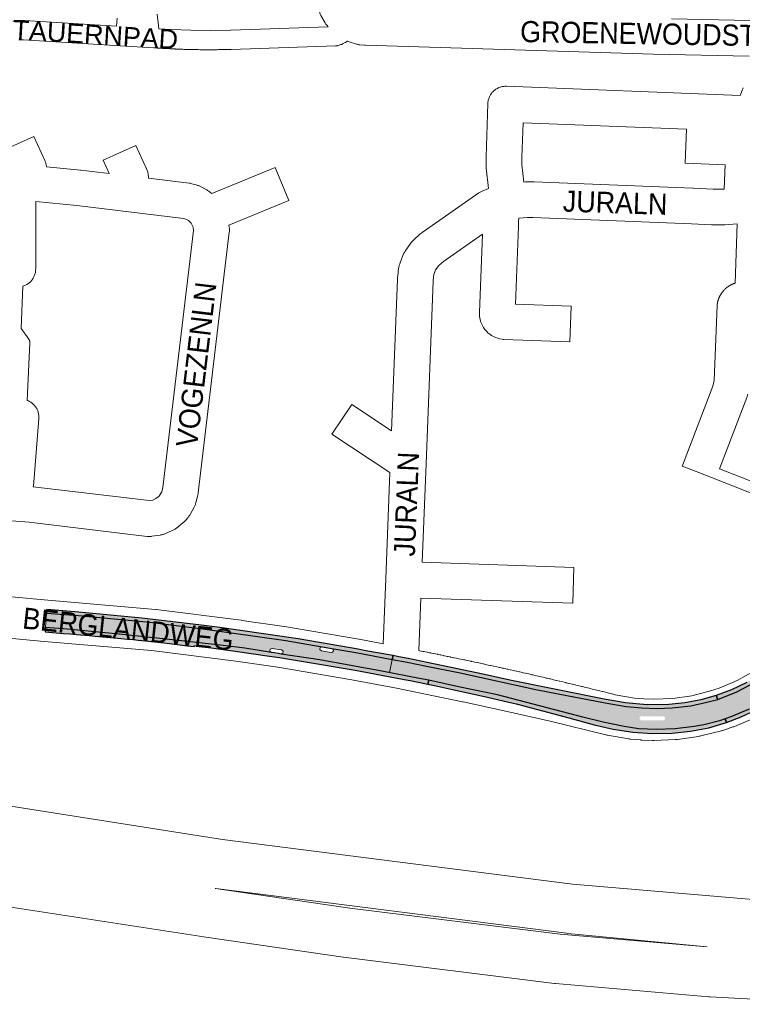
# Paper-space layout 'Layout1' of a CAD drawing. Header units: metres. Extents: x 123097 to 144122, y 392739 to 407589.
# Tile 158 of 256: x 134306 to 134569, y 394045 to 394404. Entities that reach past the tile are written whole.
import ezdxf
from ezdxf.enums import TextEntityAlignment as Align

# ---------------------------------------------------------------- set-up
doc = ezdxf.new("R2010")
doc.units = ezdxf.units.M
doc.header["$MEASUREMENT"] = 0
for name, color, linetype, lineweight in [('gs-anno-wegen algemeen tekst', 7, 'Continuous', 0), ('gs-knt-aanvullende hoofdweg', 7, 'Continuous', 0), ('gs-knt-autosnelweg', 7, 'Continuous', 0), ('gs-knt-fietspaden', 7, 'Continuous', 0), ('gs-knt-paden', 7, 'Continuous', 0), ('gs-knt-wegen algemeen', 7, 'Continuous', 0), ('ir-ARC-asfalt-hoofdwegen-te inspecteren', 5, 'Continuous', 0), ('ir-ARC-fietspaden naastliggend- te inspecteren', 1, 'Continuous', 0)]:
    doc.layers.add(name, color=color, linetype=linetype, lineweight=lineweight)
doc.styles.add('Style-Arial', font='arial.ttf')

psp = doc.layouts.get("Layout1")

# ---------------------------------------------------------------- hatches: boundary and pattern name
at = {"layer": 'ir-ARC-asfalt-hoofdwegen-te inspecteren', "linetype": 'Continuous', "lineweight": 13, "extrusion": (0, 0, -1)}
h = psp.add_hatch(color=5, dxfattribs=at)
h.paths.add_polyline_path([(-134562.681, 394149.003), (-134564.746, 394149.697), (-134571.453, 394152.495), (-134576.573, 394155.377), (-134582.763, 394159.181), (-134587.854, 394163.007), (-134592.85, 394167.422), (-134597.072, 394172.059), (-134601.71, 394178.241), (-134604.435, 394181.954), (-134607.609, 394188.303), (-134612.541, 394201.091), (-134615.839, 394209.754), (-134617.669, 394215.055), (-134620.227, 394222.833), (-134620.836, 394224.914), (-134616.764, 394226.471), (-134613.889, 394219.167), (-134605.222, 394199.465), (-134602.205, 394193.294), (-134599.148, 394187.637), (-134596.165, 394182.925), (-134592.226, 394177.892), (-134587.128, 394172.618), (-134582.62, 394168.635), (-134579.469, 394166.184), (-134574.085, 394162.639), (-134566.908, 394158.831), (-134559.992, 394156.074)])
h.paths.add_polyline_path([(-134597.323, 394178.211), (-134598.01, 394178.449), (-134600.183, 394181.434), (-134602.624, 394185.135), (-134602.63, 394185.856), (-134602.02, 394186.241), (-134601.372, 394185.924), (-134599.435, 394182.905), (-134596.88, 394179.396), (-134596.766, 394178.678)], flags=16)
at = {"layer": 'ir-ARC-asfalt-hoofdwegen-te inspecteren', "linetype": 'Continuous', "lineweight": 13}
psp.add_hatch(color=5, dxfattribs=at).paths.add_polyline_path([(134400.254, 394174.286), (134401.236, 394174.155), (134401.825, 394173.691), (134401.738, 394172.946), (134401.059, 394172.629), (134415.166, 394170.539), (134437.75, 394166.425), (134440.56, 394165.864), (134441.514, 394170.637), (134431.422, 394172.552), (134428.22, 394173.2), (134419.515, 394174.68), (134419.992, 394174.353), (134420.103, 394173.785), (134419.785, 394173.302), (134419.219, 394173.18), (134415.761, 394173.762), (134415.183, 394174.253), (134415.304, 394175.002), (134416.007, 394175.286), (134402.821, 394177.566), (134389.855, 394179.409), (134372.419, 394181.74), (134353.298, 394184.192), (134345.517, 394184.957), (134327.272, 394186.682), (134315.648, 394187.447), (134315.286, 394182.234), (134323.361, 394181.632), (134343.267, 394179.759), (134362.637, 394177.725), (134380.004, 394175.717), (134387.821, 394174.747), (134397.516, 394173.193), (134396.945, 394173.679), (134397.073, 394174.418), (134397.774, 394174.684), (134398.703, 394174.529)], flags=0)
h = psp.add_hatch(color=5, dxfattribs=at)
h.paths.add_polyline_path([(134537.557, 394145.151), (134531.302, 394145.361), (134525.962, 394146.192), (134518.231, 394147.844), (134510.837, 394149.582), (134479.793, 394157.743), (134465.598, 394160.692), (134454.788, 394163.051), (134451.414, 394163.696), (134440.56, 394165.864), (134441.514, 394170.637), (134446.927, 394169.61), (134453.973, 394168.191), (134466.192, 394165.741), (134493.773, 394159.718), (134505.713, 394157.453), (134520.336, 394154.652), (134526.683, 394153.532), (134532.36, 394153.031), (134537.852, 394152.808), (134543.424, 394152.983), (134550.232, 394153.793), (134556.053, 394155.067), (134559.992, 394156.074), (134562.681, 394149.003), (134560.615, 394148.308), (134554.907, 394146.855), (134551.431, 394146.277), (134544.558, 394145.411)])
h.paths.add_polyline_path([(134535.467, 394148.418), (134532.089, 394148.526), (134531.51, 394148.978), (134531.599, 394149.707), (134532.269, 394150.008), (134536.514, 394149.882), (134540.151, 394149.922), (134540.793, 394149.57), (134540.817, 394148.839), (134540.2, 394148.445)], flags=16)
at = {"layer": 'ir-ARC-fietspaden naastliggend- te inspecteren', "linetype": 'Continuous', "lineweight": 30}
for points in [[(134559.457, 394157.481), (134559.992, 394156.074), (134566.908, 394158.831), (134574.085, 394162.639), (134579.469, 394166.184), (134582.62, 394168.635), (134587.128, 394172.618), (134592.226, 394177.892), (134596.165, 394182.925), (134599.148, 394187.637), (134602.205, 394193.294), (134605.222, 394199.465), (134613.889, 394219.167), (134616.764, 394226.471), (134615.735, 394226.864), (134612.21, 394218.51), (134607.07, 394206.92), (134602.56, 394197.37), (134597.89, 394188.33), (134594.29, 394182.971), (134590.269, 394177.92), (134585.852, 394173.212), (134581.096, 394169.142), (134576.013, 394165.488), (134570.64, 394162.277), (134565.014, 394159.532)], [(134562.681, 394149.003), (134563.189, 394147.664), (134568.573, 394149.712), (134573.784, 394152.167), (134579.736, 394155.522), (134585.382, 394159.369), (134590.681, 394163.681), (134595.596, 394168.426), (134599.01, 394172.287), (134602.157, 394176.369), (134605.86, 394182.035), (134609.048, 394188.006), (134615.228, 394204.021), (134617.222, 394209.175), (134618.455, 394212.867), (134619.377, 394215.897), (134620.374, 394219.175), (134621.986, 394224.475), (134620.836, 394224.914), (134620.227, 394222.833), (134617.669, 394215.055), (134615.839, 394209.754), (134612.541, 394201.091), (134607.609, 394188.303), (134604.435, 394181.954), (134601.71, 394178.241), (134597.072, 394172.059), (134592.85, 394167.422), (134587.854, 394163.007), (134582.763, 394159.181), (134576.573, 394155.377), (134571.453, 394152.495), (134564.746, 394149.697)], [(134350.407, 394185.729), (134327.47, 394187.87), (134315.74, 394188.776), (134315.648, 394187.447), (134327.272, 394186.682), (134345.517, 394184.957), (134353.298, 394184.192), (134372.419, 394181.74), (134389.855, 394179.409), (134402.821, 394177.566), (134416.007, 394175.286), (134419.515, 394174.68), (134428.22, 394173.2), (134431.422, 394172.552), (134441.514, 394170.637), (134441.796, 394172.051), (134435.425, 394173.231), (134431.304, 394173.94), (134429.1, 394174.379), (134407.281, 394178.151), (134385.374, 394181.371), (134378.696, 394182.306), (134372.017, 394183.192)], [(134429.995, 394166.348), (134445.804, 394163.357), (134448.021, 394162.937), (134454.48, 394161.642), (134454.788, 394163.051), (134451.414, 394163.696), (134437.75, 394166.425), (134415.166, 394170.539), (134401.059, 394172.629), (134400.064, 394172.787), (134398.536, 394173.029), (134397.516, 394173.193), (134387.821, 394174.747), (134380.004, 394175.717), (134362.637, 394177.725), (134343.267, 394179.759), (134323.361, 394181.632), (134315.286, 394182.234), (134315.177, 394180.661), (134321.813, 394180.142), (134324.19, 394179.954), (134326.532, 394179.769), (134331.197, 394179.345), (134333.389, 394179.146), (134340.202, 394178.527), (134342.846, 394178.287), (134345.142, 394178.078), (134347.32, 394177.86), (134349.071, 394177.685), (134351.69, 394177.423), (134358.421, 394176.699), (134360.406, 394176.47), (134367.001, 394175.645), (134369.441, 394175.336), (134369.496, 394175.671), (134383.521, 394173.818), (134397.643, 394171.773), (134400.477, 394171.312), (134409.203, 394169.893), (134427.23, 394166.864)], [(134447.303, 394170.963), (134443.941, 394171.654), (134441.796, 394172.051), (134441.514, 394170.637), (134446.927, 394169.61), (134453.973, 394168.191), (134466.192, 394165.741), (134493.773, 394159.718), (134505.713, 394157.453), (134520.336, 394154.652), (134526.683, 394153.532), (134532.36, 394153.031), (134537.852, 394152.808), (134543.424, 394152.983), (134550.232, 394153.793), (134556.053, 394155.067), (134559.992, 394156.074), (134559.457, 394157.481), (134553.814, 394155.913), (134548.061, 394154.814), (134542.237, 394154.19), (134534.341, 394154.155), (134526.474, 394154.82), (134518.696, 394156.179), (134484.27, 394163.09), (134475.07, 394165.13), (134457.192, 394168.929), (134454.244, 394169.535)], [(134454.788, 394163.051), (134454.48, 394161.642), (134456.922, 394161.139), (134463.438, 394159.761), (134475.04, 394157.176), (134486.605, 394154.431), (134505.83, 394149.37), (134514.96, 394146.88), (134521.947, 394145.205), (134529.051, 394144.135), (134536.221, 394143.679), (134543.404, 394143.84), (134550.105, 394144.521), (134556.717, 394145.799), (134563.189, 394147.664), (134562.681, 394149.003), (134560.615, 394148.308), (134554.907, 394146.855), (134551.431, 394146.277), (134544.558, 394145.411), (134537.557, 394145.151), (134531.302, 394145.361), (134525.962, 394146.192), (134518.231, 394147.844), (134510.837, 394149.582), (134479.793, 394157.743), (134465.598, 394160.692)]]:
    psp.add_hatch(color=1, dxfattribs=at).paths.add_polyline_path(points, flags=0)

# ---------------------------------------------------------------- linework, layer by layer
at = {"layer": 'gs-knt-aanvullende hoofdweg', "color": 7, "linetype": 'Continuous', "flags": 128}
for points in [[(134289.592, 394194.665), (134316.129, 394192.199), (134355.341, 394188.819), (134355.633, 394188.788), (134386.566, 394184.899), (134386.709, 394184.88), (134402.136, 394182.638), (134402.32, 394182.609), (134429.344, 394177.996), (134429.462, 394177.975), (134438.266, 394176.327)], [(134573.228, 394149.301), (134566.088, 394146.277), (134565.818, 394146.169), (134565.545, 394146.071), (134561.866, 394144.839), (134561.589, 394144.752), (134561.309, 394144.676), (134553.788, 394142.789), (134553.537, 394142.73), (134553.41, 394142.705), (134553.369, 394142.697), (134553.284, 394142.681), (134553.029, 394142.64), (134545.353, 394141.536), (134545.097, 394141.503), (134545.008, 394141.495), (134544.968, 394141.491), (134544.927, 394141.488), (134544.839, 394141.48), (134544.581, 394141.465), (134536.833, 394141.158), (134536.544, 394141.152), (134536.254, 394141.157), (134532.377, 394141.303), (134532.183, 394141.313), (134531.99, 394141.328), (134528.127, 394141.674), (134527.839, 394141.705), (134527.552, 394141.748), (134519.905, 394143.034), (134519.607, 394143.09), (134519.366, 394143.145), (134519.311, 394143.158), (134499.478, 394148.01), (134483.352, 394151.732), (134467.3, 394155.235), (134467.19, 394155.259), (134467.126, 394155.272), (134443.037, 394160.153), (134443.004, 394160.16), (134426.757, 394163.2), (134399.884, 394167.787), (134384.621, 394170.006), (134353.905, 394173.867), (134314.814, 394177.237), (134314.764, 394177.241), (134282.25, 394180.263)], [(134451.2, 394173.862), (134451.243, 394173.854), (134451.906, 394173.722), (134452.001, 394173.704), (134452.759, 394173.553), (134453.109, 394173.484), (134453.517, 394173.402), (134454.275, 394173.251), (134454.319, 394173.243), (134455.033, 394173.1), (134455.522, 394173.002), (134455.791, 394172.948), (134456.549, 394172.795), (134456.731, 394172.758), (134457.306, 394172.642), (134457.933, 394172.515), (134458.064, 394172.489), (134458.821, 394172.335), (134459.142, 394172.27), (134459.579, 394172.181), (134460.336, 394172.027), (134460.344, 394172.025), (134461.093, 394171.871), (134461.552, 394171.777), (134461.85, 394171.716), (134462.608, 394171.56), (134462.753, 394171.53), (134463.365, 394171.404), (134463.961, 394171.281), (134464.121, 394171.248), (134464.878, 394171.09), (134465.162, 394171.031), (134465.635, 394170.933), (134466.37, 394170.78), (134466.392, 394170.775), (134467.148, 394170.617), (134467.57, 394170.528), (134467.9, 394170.459), (134467.905, 394170.458), (134467.908, 394170.457), (134468.661, 394170.299), (134468.777, 394170.274), (134469.417, 394170.139), (134469.977, 394170.021), (134470.173, 394169.979), (134470.228, 394169.968), (134470.337, 394169.945), (134470.483, 394169.914), (134471.184, 394169.765), (134471.482, 394169.702), (134472.384, 394169.509), (134472.491, 394169.486), (134473.5, 394169.271), (134473.59, 394169.251), (134474.508, 394169.054), (134474.789, 394168.994), (134475.517, 394168.837), (134475.994, 394168.734), (134476.525, 394168.619), (134477.193, 394168.474), (134477.533, 394168.4), (134478.398, 394168.211), (134478.541, 394168.18), (134479.549, 394167.96), (134479.597, 394167.95), (134480.556, 394167.739), (134480.801, 394167.685), (134481.563, 394167.517), (134481.999, 394167.421), (134482.571, 394167.295), (134483.204, 394167.155), (134483.578, 394167.072), (134484.401, 394166.889), (134484.585, 394166.848), (134485.592, 394166.623), (134485.605, 394166.62), (134486.598, 394166.397), (134486.686, 394166.378), (134486.802, 394166.351), (134487.815, 394166.124), (134488.005, 394166.081), (134488.943, 394165.869), (134489.202, 394165.811), (134490.072, 394165.613), (134490.404, 394165.538), (134491.2, 394165.357), (134491.6, 394165.265), (134492.327, 394165.099), (134492.803, 394164.991), (134493.455, 394164.841), (134493.998, 394164.716), (134494.582, 394164.582), (134495.2, 394164.439), (134495.709, 394164.321), (134496.395, 394164.162), (134496.836, 394164.06), (134497.596, 394163.883), (134497.963, 394163.798), (134498.791, 394163.605), (134499.09, 394163.535), (134499.992, 394163.323), (134500.216, 394163.271), (134501.186, 394163.043), (134501.342, 394163.006), (134502.386, 394162.759), (134502.468, 394162.74), (134503.58, 394162.476), (134503.593, 394162.473), (134504.719, 394162.205), (134504.78, 394162.191), (134505.844, 394161.937), (134505.973, 394161.906), (134506.969, 394161.667), (134507.172, 394161.618), (134508.094, 394161.397), (134508.365, 394161.331), (134509.218, 394161.125), (134509.563, 394161.042), (134510.343, 394160.853), (134510.756, 394160.753), (134511.467, 394160.579), (134511.954, 394160.461), (134512.59, 394160.305), (134513.145, 394160.17), (134513.714, 394160.03), (134514.343, 394159.876), (134514.837, 394159.754), (134515.534, 394159.582), (134515.961, 394159.477), (134516.732, 394159.286), (134517.084, 394159.199), (134517.922, 394158.991), (134518.206, 394158.92), (134519.119, 394158.693), (134519.329, 394158.641), (134520.309, 394158.395), (134520.451, 394158.36), (134521.505, 394158.095), (134521.573, 394158.078), (134522.694, 394157.796), (134529.756, 394156.608)], [(134529.756, 394156.608), (134533.134, 394156.305), (134533.137, 394156.305), (134533.14, 394156.305), (134536.529, 394156.178), (134543.599, 394156.458), (134550.508, 394157.451), (134557.371, 394159.174), (134560.498, 394160.221), (134567.014, 394162.98), (134573.127, 394166.349)]]:
    psp.add_lwpolyline(points, dxfattribs=at)
at = {"layer": 'gs-knt-autosnelweg', "color": 7, "linetype": 'Continuous', "flags": 128}
for points in [[(133929.002, 394176.065), (133929.599, 394175.971), (134379.692, 394105.067), (134507.119, 394088.828), (134582.862, 394082.358), (134680.976, 394080.2), (134766.291, 394084.508), (134862.703, 394096.631), (134965.828, 394117.908), (135068.411, 394149.151), (135136.078, 394176.012), (135184.861, 394200.08), (135326.653, 394282.818), (135407.798, 394338.909), (135425.002, 394352.295)], [(134606.738, 394045.082), (134557.092, 394047.797), (134556.802, 394047.818), (134500.936, 394052.683), (134500.612, 394052.717), (134423.823, 394062.219), (134423.635, 394062.244), (134374.555, 394069.372), (134374.474, 394069.384), (134284.455, 394083.299), (134284.409, 394083.306), (134069.2, 394117.696), (134069.127, 394117.708), (133945.448, 394138.517)], [(134505.023, 394070.93), (134377.282, 394087.208), (134377.099, 394087.234), (134377.187, 394087.198), (134426.131, 394080.091), (134502.662, 394070.621), (134556.208, 394065.958), (134505.399, 394070.89), (134505.031, 394070.929), (134505.027, 394070.929), (134505.023, 394070.93)]]:
    psp.add_lwpolyline(points, dxfattribs=at)
at = {"layer": 'gs-knt-fietspaden', "color": 7, "linetype": 'Continuous', "flags": 128}
for points in [[(134303.435, 394403.109), (134305.038, 394403.271), (134305.088, 394403.277), (134305.169, 394403.282), (134305.259, 394403.287), (134305.3, 394403.288), (134305.431, 394403.29), (134307.475, 394403.268), (134307.562, 394403.265), (134307.649, 394403.262), (134341.108, 394401.231)], [(134356.558, 394400.294), (134361.079, 394400.02), (134368.254, 394399.749), (134375.424, 394399.677), (134382.69, 394399.804), (134382.714, 394399.805), (134418.152, 394400.962)], [(134425.109, 394395.75), (134424.939, 394395.615), (134424.81, 394395.518), (134424.677, 394395.427), (134424.541, 394395.343), (134424.4, 394395.265), (134423.432, 394394.755), (134423.288, 394394.683), (134423.141, 394394.618), (134422.991, 394394.56), (134422.838, 394394.508), (134421.793, 394394.183), (134421.642, 394394.141), (134421.612, 394394.132), (134421.489, 394394.104), (134421.427, 394394.091), (134421.335, 394394.075), (134421.242, 394394.06), (134421.179, 394394.052), (134421.054, 394394.038), (134421.022, 394394.036), (134420.866, 394394.027), (134382.916, 394392.788), (134382.912, 394392.788), (134382.864, 394392.786), (134382.403, 394392.773), (134382.029, 394392.762), (134381.943, 394392.759), (134381.483, 394392.747), (134381.147, 394392.738), (134381.023, 394392.735), (134380.562, 394392.725), (134380.264, 394392.718), (134380.102, 394392.715), (134379.642, 394392.706), (134379.382, 394392.701), (134379.181, 394392.697), (134378.721, 394392.689), (134378.499, 394392.686), (134378.261, 394392.682), (134377.8, 394392.676), (134377.616, 394392.674), (134377.34, 394392.671), (134376.88, 394392.666), (134376.734, 394392.665), (134376.419, 394392.663), (134375.959, 394392.66), (134375.851, 394392.659), (134375.498, 394392.658), (134375.402, 394392.657), (134374.968, 394392.656), (134374.755, 394392.656), (134374.107, 394392.655), (134374.085, 394392.655), (134373.46, 394392.657), (134373.203, 394392.658), (134372.812, 394392.66), (134372.32, 394392.664), (134372.165, 394392.665), (134371.518, 394392.671), (134371.437, 394392.672), (134370.87, 394392.679), (134370.554, 394392.683), (134370.223, 394392.688), (134369.672, 394392.697), (134369.576, 394392.699), (134368.929, 394392.711), (134368.789, 394392.714), (134368.281, 394392.725), (134367.907, 394392.734), (134367.634, 394392.741), (134367.024, 394392.756), (134366.987, 394392.757), (134366.34, 394392.776), (134366.142, 394392.782), (134365.693, 394392.796), (134365.259, 394392.81), (134365.046, 394392.818), (134364.399, 394392.841), (134364.377, 394392.842), (134363.752, 394392.866), (134363.495, 394392.876), (134363.105, 394392.892), (134362.613, 394392.913), (134362.458, 394392.92), (134361.812, 394392.949), (134361.731, 394392.953), (134361.165, 394392.98), (134360.849, 394392.995), (134360.518, 394393.012), (134359.968, 394393.041), (134359.872, 394393.046), (134359.226, 394393.082), (134359.086, 394393.09), (134358.579, 394393.119), (134358.205, 394393.141), (134357.933, 394393.157), (134357.324, 394393.195), (134357.287, 394393.197), (134356.641, 394393.239), (134356.443, 394393.252), (134355.995, 394393.282), (134355.562, 394393.312), (134355.349, 394393.327), (134354.704, 394393.373), (134354.682, 394393.375), (134342.526, 394394.112), (134307.312, 394396.249), (134305.613, 394396.267)]]:
    psp.add_lwpolyline(points, dxfattribs=at)
at = {"layer": 'gs-knt-paden', "color": 7, "linetype": 'Continuous', "flags": 128}
for points in [[(134355.968, 394405.591), (134356.558, 394400.294)], [(134341.108, 394401.231), (134341.43, 394404.206)], [(134306.99, 394306.523), (134306.422, 394291.099), (134309.22, 394287.235), (134309.275, 394287.155), (134309.325, 394287.073), (134309.372, 394286.989), (134309.415, 394286.903), (134309.453, 394286.814), (134309.488, 394286.724), (134309.518, 394286.633), (134309.543, 394286.54), (134309.564, 394286.445), (134309.58, 394286.35), (134309.592, 394286.255), (134309.599, 394286.159), (134309.602, 394286.062), (134309.6, 394285.966), (134308.657, 394264.962)], [(134560.594, 394240.065), (134577.367, 394233.502)]]:
    psp.add_lwpolyline(points, dxfattribs=at)
psp.add_lwpolyline([(134575.518, 394229.909), (134553.077, 394238.689), (134547.029, 394241.056, -0.3857722), (134547.024, 394241.068), (134547.736, 394242.889)], format="xyb", dxfattribs=at)
at = {"layer": 'gs-knt-wegen algemeen', "color": 7, "linetype": 'Continuous', "flags": 128}
for points in [[(134418.152, 394400.962), (134417.768, 394401.416), (134417.57, 394401.662), (134417.384, 394401.918), (134417.211, 394402.182), (134417.051, 394402.454), (134415.549, 394405.154), (134415.419, 394405.401), (134415.299, 394405.653), (134415.191, 394405.909), (134415.093, 394406.17), (134415.007, 394406.435), (134414.932, 394406.704), (134403.003, 394453.276)], [(134543.215, 394403.94), (134571.675, 394403.349), (134596.396, 394403.128), (134628.363, 394403.18), (134631.335, 394403.4), (134637.606, 394404.411), (134640.548, 394405.221), (134642.016, 394405.969), (134642.951, 394406.723), (134643.515, 394407.543), (134643.56, 394407.657), (134643.621, 394407.915), (134643.683, 394409.188), (134643.201, 394450.51)], [(134571.443, 394390.331), (134536.629, 394391.053), (134536.565, 394391.055), (134431.821, 394394.255), (134431.596, 394394.266), (134431.371, 394394.284), (134429.715, 394394.45), (134429.458, 394394.481), (134429.202, 394394.523), (134428.948, 394394.574), (134428.697, 394394.635), (134428.448, 394394.706), (134425.493, 394395.616), (134425.194, 394395.716), (134425.109, 394395.75)], [(134311.739, 394337.347), (134311.72, 394312.778), (134311.712, 394312.459), (134311.688, 394312.14), (134311.649, 394311.823), (134311.594, 394311.508), (134311.524, 394311.196), (134311.438, 394310.888), (134311.338, 394310.585), (134311.223, 394310.287), (134311.093, 394309.995), (134310.949, 394309.71), (134310.791, 394309.432), (134310.62, 394309.162), (134310.436, 394308.901), (134310.239, 394308.649), (134310.03, 394308.407), (134309.81, 394308.176), (134309.578, 394307.956), (134309.336, 394307.748), (134309.084, 394307.551), (134308.823, 394307.367), (134308.553, 394307.197), (134308.274, 394307.039), (134307.989, 394306.896), (134307.697, 394306.767), (134307.399, 394306.652), (134307.095, 394306.552), (134306.99, 394306.523)], [(134310.821, 394233.518), (134353.028, 394228.495), (134354.32, 394228.682), (134355.512, 394229.195), (134356.699, 394230.137), (134356.843, 394230.307), (134357.584, 394231.65), (134357.983, 394233.237), (134369.176, 394326.861), (134368.997, 394328.044), (134368.439, 394329.297), (134368.307, 394329.484), (134367.29, 394330.426), (134366.059, 394331.062), (134365.582, 394331.192), (134326.682, 394335.894), (134311.739, 394337.347)], [(134570.892, 394267.067), (134570.887, 394267.043), (134570.828, 394266.783), (134570.758, 394266.526), (134570.678, 394266.272), (134570.587, 394266.021), (134560.594, 394240.065)], [(134308.657, 394264.962), (134308.865, 394264.882), (134309.153, 394264.754), (134309.434, 394264.613), (134309.708, 394264.458), (134309.974, 394264.291), (134310.232, 394264.11), (134310.481, 394263.918), (134310.72, 394263.713), (134310.949, 394263.497), (134311.167, 394263.271), (134311.374, 394263.034), (134311.57, 394262.788), (134311.753, 394262.532), (134311.924, 394262.268), (134312.082, 394261.995), (134312.226, 394261.716), (134312.357, 394261.43), (134312.474, 394261.138), (134312.576, 394260.84), (134312.664, 394260.538), (134312.737, 394260.232), (134312.796, 394259.923), (134312.839, 394259.611), (134312.868, 394259.298), (134312.881, 394258.984), (134312.879, 394258.669), (134312.862, 394258.355), (134311.032, 394235.202), (134311.017, 394235.039), (134310.998, 394234.88), (134310.998, 394234.877), (134310.997, 394234.872), (134310.821, 394233.518)], [(134451.94, 394193.021), (134451.2, 394173.862)]]:
    psp.add_lwpolyline(points, dxfattribs=at)
for points in [[(134438.266, 394176.327), (134439.18, 394199.998), (134440.675, 394238.7), (134419.575, 394252.679, -0.3848224), (134419.573, 394252.693), (134426.753, 394263.531, -0.384822), (134426.766, 394263.533), (134441.264, 394253.928), (134443.395, 394309.082), (134443.404, 394309.258), (134443.418, 394309.433), (134443.609, 394311.489), (134443.639, 394311.755), (134443.681, 394312.021), (134443.965, 394313.625), (134444.019, 394313.898), (134444.085, 394314.168), (134444.163, 394314.436), (134444.251, 394314.7), (134444.995, 394316.759), (134445.075, 394316.97), (134445.162, 394317.177), (134445.651, 394318.286), (134445.783, 394318.566), (134445.928, 394318.84), (134446.086, 394319.106), (134446.256, 394319.365), (134448.192, 394322.159), (134448.372, 394322.406), (134448.563, 394322.644), (134448.766, 394322.873), (134448.979, 394323.093), (134449.201, 394323.302), (134451.735, 394325.569), (134451.934, 394325.741), (134452.141, 394325.904), (134452.354, 394326.059), (134473.079, 394340.501), (134473.306, 394340.652), (134473.539, 394340.794), (134473.778, 394340.926), (134474.022, 394341.047), (134474.271, 394341.158), (134476.5, 394342.098), (134476.592, 394342.135), (134475.746, 394349.616), (134475.723, 394349.859), (134475.71, 394350.103), (134475.705, 394350.347), (134475.705, 394353.48), (134475.708, 394353.683), (134476.311, 394373.037), (134476.328, 394373.348), (134476.36, 394373.657), (134476.407, 394373.965), (134476.468, 394374.27), (134476.544, 394374.572), (134476.635, 394374.87), (134476.739, 394375.164), (134476.857, 394375.452), (134476.989, 394375.733), (134477.135, 394376.009), (134477.293, 394376.277), (134477.464, 394376.537), (134477.647, 394376.789), (134477.842, 394377.032), (134478.048, 394377.265), (134478.266, 394377.488), (134478.493, 394377.7), (134478.731, 394377.901), (134478.978, 394378.091), (134479.234, 394378.268), (134479.498, 394378.434), (134479.769, 394378.586), (134480.048, 394378.725), (134480.332, 394378.851), (134480.623, 394378.963), (134480.918, 394379.061), (134481.218, 394379.144), (134481.522, 394379.214), (134481.828, 394379.268), (134482.137, 394379.308), (134482.448, 394379.333), (134482.759, 394379.344), (134483.07, 394379.339), (134568.185, 394376.042), (134568.893, 394377.831), (134568.894, 394377.834), (134569.301, 394378.747)], [(134562.36, 394341.912), (134562.703, 394350.788), (134548.19, 394351.346, -0.3270476), (134548.182, 394351.355), (134548.66, 394363.768), (134489.121, 394366.075), (134488.725, 394353.379), (134488.725, 394350.714), (134489.429, 394344.491), (134490.007, 394344.539), (134490.317, 394344.558), (134490.628, 394344.561), (134492.977, 394344.532), (134493.152, 394344.528), (134550.978, 394342.257), (134551.063, 394342.253), (134558.284, 394341.874), (134561.874, 394341.874), (134562.36, 394341.912)], [(134299.193, 394355.746), (134311.034, 394361.116, -0.3567325), (134311.046, 394361.112), (134315.053, 394352.278), (134315.172, 394351.999), (134315.277, 394351.714), (134315.37, 394351.425), (134315.448, 394351.132), (134315.514, 394350.836), (134315.565, 394350.537), (134315.602, 394350.236), (134315.616, 394350.051), (134328.018, 394348.845), (134328.169, 394348.829), (134338.519, 394347.578), (134336.309, 394352.451, -0.3567335), (134336.313, 394352.463), (134348.154, 394357.833, -0.3567325), (134348.166, 394357.829), (134352.173, 394348.995), (134352.292, 394348.716), (134352.397, 394348.432), (134352.49, 394348.143), (134352.568, 394347.85), (134352.633, 394347.553), (134352.685, 394347.254), (134352.722, 394346.953), (134352.745, 394346.651), (134352.754, 394346.348), (134352.749, 394346.044), (134352.741, 394345.859), (134367.617, 394344.061), (134367.931, 394344.015), (134368.242, 394343.954), (134368.55, 394343.878), (134370.151, 394343.441), (134370.414, 394343.364), (134370.673, 394343.275), (134370.929, 394343.175), (134371.18, 394343.065), (134371.425, 394342.945), (134374.054, 394341.586), (134374.311, 394341.446), (134374.562, 394341.294), (134374.805, 394341.131), (134375.041, 394340.958), (134375.269, 394340.773), (134375.489, 394340.579), (134375.825, 394340.268), (134398.943, 394349.798, -0.3276804), (134398.954, 394349.794), (134403.91, 394337.772, -0.3276797), (134403.906, 394337.761), (134382.057, 394328.754), (134382.181, 394327.932), (134382.218, 394327.643), (134382.242, 394327.353), (134382.253, 394327.062), (134382.251, 394326.77), (134382.236, 394326.479), (134382.208, 394326.189), (134370.862, 394231.279), (134370.823, 394231.006), (134370.773, 394230.734), (134370.712, 394230.465), (134370.006, 394227.656), (134369.931, 394227.386), (134369.846, 394227.119), (134369.749, 394226.856), (134369.64, 394226.598), (134369.521, 394226.345), (134369.391, 394226.097), (134367.929, 394223.448), (134367.8, 394223.226), (134367.663, 394223.008), (134367.516, 394222.796), (134367.362, 394222.59), (134367.2, 394222.39), (134366.221, 394221.233), (134366.05, 394221.04), (134365.872, 394220.853), (134365.687, 394220.674), (134365.495, 394220.502), (134365.297, 394220.338), (134362.927, 394218.458), (134362.699, 394218.285), (134362.463, 394218.122), (134362.221, 394217.97), (134361.972, 394217.829), (134361.717, 394217.698), (134361.457, 394217.579), (134358.679, 394216.382), (134358.414, 394216.275), (134358.144, 394216.179), (134357.87, 394216.095), (134357.593, 394216.024), (134357.313, 394215.964), (134357.031, 394215.917), (134354.037, 394215.486), (134353.755, 394215.452), (134353.472, 394215.43), (134353.189, 394215.421), (134352.905, 394215.423), (134352.622, 394215.438), (134352.34, 394215.466), (134309.322, 394220.584), (134302.971, 394221.087)], [(134567.008, 394329.213), (134562.628, 394328.873), (134562.377, 394328.859), (134562.126, 394328.854), (134558.113, 394328.854), (134557.942, 394328.856), (134557.772, 394328.863), (134550.424, 394329.249), (134492.729, 394331.515), (134490.779, 394331.539), (134487.648, 394331.277), (134487.485, 394330.274), (134487.485, 394328.693), (134487.48, 394328.443), (134486.389, 394300.044), (134506.622, 394299.253, -0.3270212), (134506.63, 394299.244), (134506.122, 394286.251, -0.3270213), (134506.113, 394286.243), (134482.116, 394287.181), (134481.832, 394287.198), (134481.55, 394287.228), (134480.733, 394287.368), (134479.931, 394287.579), (134479.15, 394287.859), (134478.397, 394288.206), (134477.677, 394288.617), (134476.995, 394289.089), (134476.357, 394289.619), (134475.768, 394290.203), (134475.232, 394290.835), (134474.752, 394291.512), (134474.334, 394292.228), (134473.98, 394292.978), (134473.692, 394293.756), (134473.473, 394294.556), (134473.325, 394295.372), (134473.248, 394296.197), (134473.244, 394297.027), (134474.338, 394325.509), (134460.123, 394315.603), (134458.457, 394314.112), (134457.312, 394312.46), (134457.165, 394312.127), (134456.688, 394310.805), (134456.548, 394310.016), (134456.398, 394308.404), (134453.827, 394241.855), (134452.443, 394206.031)], [(134547.736, 394242.889, -0.3555518), (134547.733, 394242.899), (134558.245, 394270.2), (134558.665, 394272.235), (134559.769, 394299.503), (134559.787, 394299.785), (134559.817, 394300.067), (134559.859, 394300.347), (134559.913, 394300.625), (134559.93, 394300.702), (134559.948, 394300.779), (134559.966, 394300.856), (134559.985, 394300.931), (134560.005, 394301.008), (134560.025, 394301.084), (134560.046, 394301.16), (134560.067, 394301.235), (134560.089, 394301.31), (134560.112, 394301.386), (134560.136, 394301.461), (134560.159, 394301.535), (134560.184, 394301.61), (134560.209, 394301.684), (134560.235, 394301.759), (134560.261, 394301.832), (134560.288, 394301.906), (134560.316, 394301.98), (134560.344, 394302.053), (134560.373, 394302.126), (134560.402, 394302.199), (134560.432, 394302.272), (134560.463, 394302.344), (134560.494, 394302.416), (134560.526, 394302.488), (134560.558, 394302.559), (134560.592, 394302.631), (134560.625, 394302.701), (134560.659, 394302.772), (134560.694, 394302.843), (134560.729, 394302.913), (134560.765, 394302.982), (134560.801, 394303.052), (134560.839, 394303.122), (134560.876, 394303.191), (134560.914, 394303.259), (134560.953, 394303.327), (134560.993, 394303.395), (134561.033, 394303.463), (134561.073, 394303.53), (134561.114, 394303.597), (134561.155, 394303.664), (134561.198, 394303.731), (134561.24, 394303.796), (134561.283, 394303.862), (134561.327, 394303.927), (134561.371, 394303.992), (134561.416, 394304.056), (134561.461, 394304.121), (134561.507, 394304.185), (134561.554, 394304.248), (134561.6, 394304.311), (134561.648, 394304.373), (134561.696, 394304.436), (134561.744, 394304.498), (134561.793, 394304.559), (134561.843, 394304.62), (134561.893, 394304.681), (134561.943, 394304.741), (134561.994, 394304.8), (134562.045, 394304.86), (134562.097, 394304.919), (134562.15, 394304.978), (134562.202, 394305.035), (134562.256, 394305.093), (134562.31, 394305.15), (134562.364, 394305.207), (134562.419, 394305.263), (134562.474, 394305.319), (134562.53, 394305.374), (134562.586, 394305.429), (134562.642, 394305.484), (134562.7, 394305.538), (134562.757, 394305.591), (134562.815, 394305.644), (134562.873, 394305.697), (134562.932, 394305.749), (134562.992, 394305.8), (134563.052, 394305.852), (134563.111, 394305.902), (134563.172, 394305.952), (134563.233, 394306.002), (134563.294, 394306.051), (134563.356, 394306.099), (134563.418, 394306.147), (134563.48, 394306.195), (134563.544, 394306.242), (134563.606, 394306.288), (134563.67, 394306.334), (134563.734, 394306.38), (134563.799, 394306.425), (134563.863, 394306.469), (134563.929, 394306.513), (134563.994, 394306.557), (134564.06, 394306.599), (134564.126, 394306.641), (134564.193, 394306.683), (134564.26, 394306.724), (134564.327, 394306.765), (134564.394, 394306.805), (134564.462, 394306.844), (134564.531, 394306.883), (134564.6, 394306.922), (134564.668, 394306.959), (134564.737, 394306.997), (134564.807, 394307.033), (134564.877, 394307.069), (134564.946, 394307.105), (134565.017, 394307.14), (134565.088, 394307.174), (134565.159, 394307.208), (134565.23, 394307.241), (134565.301, 394307.273), (134565.373, 394307.305), (134565.445, 394307.337), (134565.517, 394307.367), (134565.59, 394307.398), (134565.663, 394307.427), (134565.736, 394307.456), (134565.809, 394307.484), (134565.882, 394307.512), (134565.956, 394307.539), (134566.03, 394307.566), (134566.104, 394307.592), (134566.178, 394307.617), (134566.253, 394307.642), (134566.328, 394307.666), (134566.396, 394307.687), (134567.008, 394329.213)], [(134452.443, 394206.031), (134507.654, 394204.158), (134507.657, 394204.158, -0.4001346), (134507.666, 394204.148), (134507.666, 394204.144), (134507.226, 394191.155, -0.3854075), (134507.215, 394191.146), (134451.94, 394193.021)]]:
    psp.add_lwpolyline(points, format="xyb", dxfattribs=at)
at = {"layer": 'ir-ARC-asfalt-hoofdwegen-te inspecteren', "color": 5, "linetype": 'Continuous', "lineweight": 13}
psp.add_lwpolyline([(134400.254, 394174.286), (134401.236, 394174.155), (134401.825, 394173.691), (134401.738, 394172.946), (134401.059, 394172.629), (134415.166, 394170.539), (134437.75, 394166.425), (134440.56, 394165.864), (134441.514, 394170.637), (134431.422, 394172.552), (134428.22, 394173.2), (134419.515, 394174.68), (134419.992, 394174.353), (134420.103, 394173.785), (134419.785, 394173.302), (134419.219, 394173.18), (134415.761, 394173.762), (134415.183, 394174.253), (134415.304, 394175.002), (134416.007, 394175.286), (134402.821, 394177.566), (134389.855, 394179.409), (134372.419, 394181.74), (134353.298, 394184.192), (134345.517, 394184.957), (134327.272, 394186.682), (134315.648, 394187.447), (134315.286, 394182.234), (134323.361, 394181.632), (134343.267, 394179.759), (134362.637, 394177.725), (134380.004, 394175.717), (134387.821, 394174.747), (134397.516, 394173.193), (134396.945, 394173.679), (134397.073, 394174.418), (134397.774, 394174.684), (134398.703, 394174.529)], close=True, dxfattribs=at)
at = {"layer": 'ir-ARC-fietspaden naastliggend- te inspecteren', "color": 1, "linetype": 'Continuous', "lineweight": 30}
for points in [[(134350.407, 394185.729), (134327.47, 394187.87), (134315.74, 394188.776), (134315.648, 394187.447), (134327.272, 394186.682), (134345.517, 394184.957), (134353.298, 394184.192), (134372.419, 394181.74), (134389.855, 394179.409), (134402.821, 394177.566), (134416.007, 394175.286), (134419.515, 394174.68), (134428.22, 394173.2), (134431.422, 394172.552), (134441.514, 394170.637), (134441.796, 394172.051), (134435.425, 394173.231), (134431.304, 394173.94), (134429.1, 394174.379), (134407.281, 394178.151), (134385.374, 394181.371), (134378.696, 394182.306), (134372.017, 394183.192)], [(134429.995, 394166.348), (134445.804, 394163.357), (134448.021, 394162.937), (134454.48, 394161.642), (134454.788, 394163.051), (134451.414, 394163.696), (134437.75, 394166.425), (134415.166, 394170.539), (134401.059, 394172.629), (134400.064, 394172.787), (134398.536, 394173.029), (134397.516, 394173.193), (134387.821, 394174.747), (134380.004, 394175.717), (134362.637, 394177.725), (134343.267, 394179.759), (134323.361, 394181.632), (134315.286, 394182.234), (134315.177, 394180.661), (134321.813, 394180.142), (134324.19, 394179.954), (134326.532, 394179.769), (134331.197, 394179.345), (134333.389, 394179.146), (134340.202, 394178.527), (134342.846, 394178.287), (134345.142, 394178.078), (134347.32, 394177.86), (134349.071, 394177.685), (134351.69, 394177.423), (134358.421, 394176.699), (134360.406, 394176.47), (134367.001, 394175.645), (134369.441, 394175.336), (134369.496, 394175.671), (134383.521, 394173.818), (134397.643, 394171.773), (134400.477, 394171.312), (134409.203, 394169.893), (134427.23, 394166.864)], [(134447.303, 394170.963), (134443.941, 394171.654), (134441.796, 394172.051), (134441.514, 394170.637), (134446.927, 394169.61), (134453.973, 394168.191), (134466.192, 394165.741), (134493.773, 394159.718), (134505.713, 394157.453), (134520.336, 394154.652), (134526.683, 394153.532), (134532.36, 394153.031), (134537.852, 394152.808), (134543.424, 394152.983), (134550.232, 394153.793), (134556.053, 394155.067), (134559.992, 394156.074), (134559.457, 394157.481), (134553.814, 394155.913), (134548.061, 394154.814), (134542.237, 394154.19), (134534.341, 394154.155), (134526.474, 394154.82), (134518.696, 394156.179), (134484.27, 394163.09), (134475.07, 394165.13), (134457.192, 394168.929), (134454.244, 394169.535)], [(134454.788, 394163.051), (134454.48, 394161.642), (134456.922, 394161.139), (134463.438, 394159.761), (134475.04, 394157.176), (134486.605, 394154.431), (134505.83, 394149.37), (134514.96, 394146.88), (134521.947, 394145.205), (134529.051, 394144.135), (134536.221, 394143.679), (134543.404, 394143.84), (134550.105, 394144.521), (134556.717, 394145.799), (134563.189, 394147.664), (134562.681, 394149.003), (134560.615, 394148.308), (134554.907, 394146.855), (134551.431, 394146.277), (134544.558, 394145.411), (134537.557, 394145.151), (134531.302, 394145.361), (134525.962, 394146.192), (134518.231, 394147.844), (134510.837, 394149.582), (134479.793, 394157.743), (134465.598, 394160.692)]]:
    psp.add_lwpolyline(points, close=True, dxfattribs=at)
for points in [[(134570.64, 394162.277), (134565.014, 394159.532), (134559.457, 394157.481), (134559.992, 394156.074), (134566.908, 394158.831), (134574.085, 394162.639)], [(134571.453, 394152.495), (134564.746, 394149.697), (134562.681, 394149.003), (134563.189, 394147.664), (134568.573, 394149.712), (134573.784, 394152.167)]]:
    psp.add_lwpolyline(points, dxfattribs=at)

# ---------------------------------------------------------------- texts
at = {"layer": 'gs-anno-wegen algemeen tekst', "color": 7, "style": 'Style-Arial'}
psp.add_text('TAUERNPAD', height=7, rotation=356.52815, dxfattribs=at).set_placement((134333.448, 394398.18), align=Align.MIDDLE_CENTER)
at = {"layer": 'gs-anno-wegen algemeen tekst', "color": 7, "style": 'Style-Arial', "width": 0.909091}
for s, rotation, p in [('GROENEWOUDSTR', 359.00844, (134534.521, 394398.497)), ('JURALN', 358.1677, (134522.654, 394336.958)), ('VOGEZENLN', 83.18294, (134370.17, 394278.021)), ('JURALN', 87.67688, (134446.677, 394227.195)), ('BERGLANDWEG', 353.94396, (134345.409, 394181.724))]:
    psp.add_text(s, height=7.7, rotation=rotation, dxfattribs=at).set_placement(p, align=Align.MIDDLE_CENTER)

doc.saveas('drawing.dxf')
